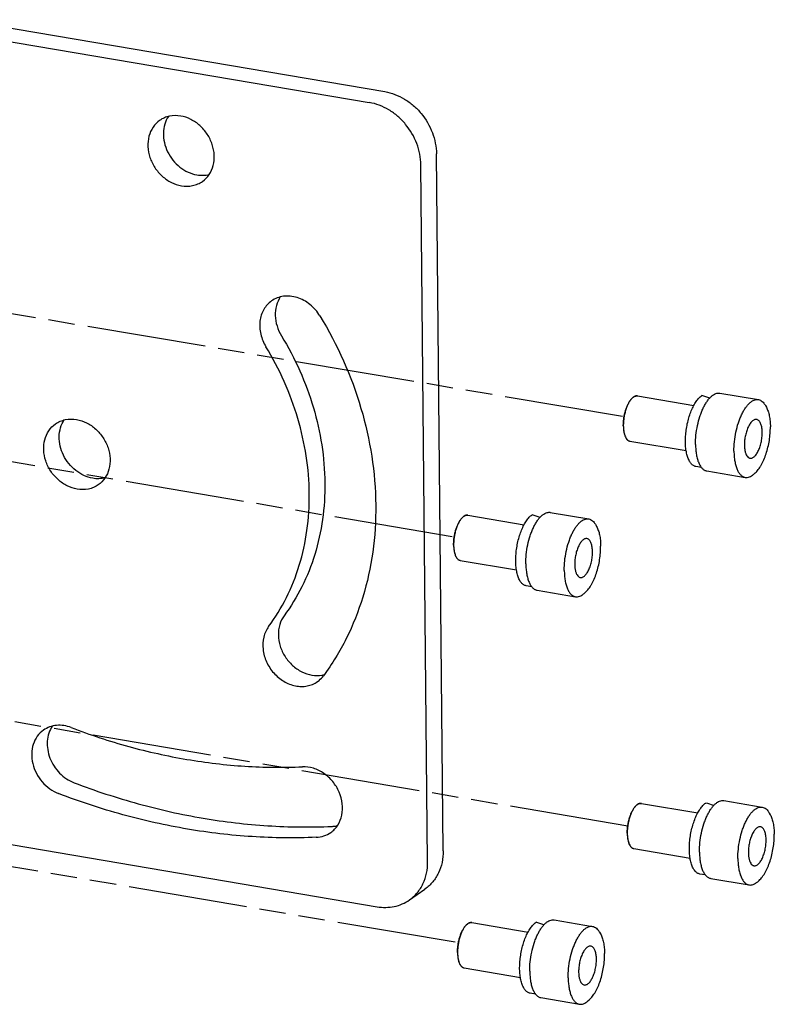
# Model space of a CAD drawing. Header units: millimetres. Extents: x 96 to 322, y 102 to 230.
# Tile 14 of 14: x 257 to 322, y 126 to 212. Entities that reach past the tile are written whole.
import ezdxf

# ---------------------------------------------------------------- set-up
doc = ezdxf.new("R2010")
doc.units = ezdxf.units.MM
doc.header["$LTSCALE"] = 23.1
doc.linetypes.add('PHANTOM', pattern=[0.8, 0.45, -0.05, 0.1, -0.05, 0.1, -0.05])
doc.layers.add('00_COMPONENTS', color=7, linetype='CONTINUOUS')
doc.layers.add('50_ALL_DETAILS', color=7, linetype='CONTINUOUS')

msp = doc.modelspace()

# ---------------------------------------------------------------- linework, layer by layer
at = {"layer": '00_COMPONENTS', "color": 7}
for p, q in [((251.376, 211.939), (288.398, 205.66)), ((250.021, 210.986), (287.043, 204.707)), ((293.489, 139.374), (292.904, 200.222)), ((292.133, 138.421), (291.549, 199.27)), ((310.46, 179.091), (315.376, 178.257)), ((317.66, 179.335), (321.014, 178.766)), ((321.627, 178.251), (321.709, 178.103)), ((320.15, 176.429), (320.149, 176.427)), ((320.15, 176.429), (320.149, 176.427)), ((320.17, 176.468), (320.15, 176.429)), ((309.518, 175.322), (309.52, 175.319)), ((309.791, 175.147), (314.707, 174.313)), ((316.038, 172.845), (315.563, 172.925)), ((316.508, 172.542), (319.862, 171.973)), ((320.61, 172.257), (320.737, 172.37)), ((295.643, 168.679), (300.558, 167.845)), ((302.843, 168.923), (306.197, 168.355)), ((306.801, 167.836), (306.802, 167.835)), ((306.801, 167.836), (306.802, 167.835)), ((306.81, 167.84), (306.892, 167.691)), ((305.333, 166.018), (305.331, 166.015)), ((305.333, 166.018), (305.331, 166.015)), ((305.353, 166.057), (305.333, 166.018)), ((294.701, 164.91), (294.703, 164.908)), ((294.974, 164.735), (299.889, 163.902)), ((301.22, 162.433), (300.746, 162.514)), ((301.69, 162.13), (305.045, 161.562)), ((305.793, 161.846), (305.919, 161.958)), ((318.002, 143.762), (321.356, 143.193)), ((310.802, 143.517), (315.717, 142.684)), ((321.96, 142.674), (321.961, 142.673)), ((321.96, 142.674), (321.961, 142.673)), ((321.969, 142.678), (322.051, 142.53)), ((250.696, 140.776), (287.718, 134.497)), ((320.492, 140.856), (320.491, 140.853)), ((320.492, 140.856), (320.491, 140.853)), ((320.512, 140.895), (320.492, 140.856)), ((309.86, 139.749), (309.862, 139.746)), ((310.133, 139.574), (315.048, 138.74)), ((316.379, 137.272), (315.905, 137.352)), ((316.85, 136.969), (320.204, 136.4)), ((320.952, 136.684), (321.078, 136.797)), ((290.548, 135.087), (291.903, 136.039)), ((303.184, 133.35), (306.539, 132.781)), ((295.984, 133.106), (300.9, 132.272)), ((307.151, 132.267), (307.233, 132.118)), ((305.675, 130.445), (305.673, 130.442)), ((305.675, 130.445), (305.673, 130.442)), ((305.695, 130.484), (305.675, 130.445)), ((295.043, 129.337), (295.045, 129.335)), ((295.316, 129.162), (300.231, 128.328)), ((301.562, 126.86), (301.088, 126.941)), ((302.032, 126.557), (305.387, 125.988)), ((306.135, 126.273), (306.261, 126.385))]:
    msp.add_line(p, q, dxfattribs=at)
for centre, radius, start, end in [((310.676, 178.198), 0.976, 129.43748, 131.78756), ((310.607, 178.283), 0.866, 125.61568, 129.46488), ((310.563, 178.343), 0.792, 124.61774, 125.57107), ((310.524, 178.4), 0.723, 120.32384, 124.66797), ((310.495, 178.448), 0.667, 119.85231, 120.26996), ((310.47, 178.494), 0.614, 115.36157, 119.91721), ((310.451, 178.534), 0.57, 114.21794, 115.32782), ((310.433, 178.573), 0.527, 108.96815, 114.27141), ((310.421, 178.609), 0.49, 107.86854, 108.91388), ((310.412, 178.637), 0.46, 102.67948, 107.91096), ((310.406, 178.663), 0.434, 101.56092, 102.63744), ((310.401, 178.69), 0.406, 95.28916, 101.63739), ((310.399, 178.705), 0.39, 93.82851, 95.27548), ((310.398, 178.718), 0.378, 87.49091, 93.85329), ((310.399, 178.726), 0.369, 86.94188, 87.46787), ((310.399, 178.731), 0.365, 80.98335, 86.95132), ((310.399, 178.733), 0.363, 80.37924, 80.97684), ((322.408, 175.306), 2.522, 153.60861, 153.92702), ((310.311, 175.931), 1.001, 208.96816, 210.18792), ((310.218, 175.875), 0.893, 210.12126, 213.90395), ((310.163, 175.839), 0.827, 213.92269, 214.83288), ((310.106, 175.798), 0.756, 214.78447, 219.0284), ((310.024, 175.731), 0.65, 219.26611, 223.77203), ((309.985, 175.695), 0.597, 223.82196, 224.92852), ((309.924, 175.629), 0.508, 230.11235, 231.02323), ((309.905, 175.605), 0.477, 230.98028, 236.10651), ((309.889, 175.581), 0.449, 236.1485, 237.29584), ((309.875, 175.56), 0.423, 237.24897, 243.37958), ((309.865, 175.54), 0.401, 243.42439, 244.82094), ((309.858, 175.525), 0.385, 244.79059, 250.91988), ((309.854, 175.514), 0.373, 250.94919, 251.66435), ((309.853, 175.509), 0.368, 251.66316, 258.46831), ((309.852, 175.505), 0.363, 258.49351, 260.37916), ((322.377, 174.788), 2.581, 185.92242, 187.2079), ((321.146, 174.729), 1.352, 188.81404, 190.07295), ((295.859, 167.786), 0.976, 129.43748, 131.78756), ((295.789, 167.871), 0.866, 125.61568, 129.46488), ((295.745, 167.931), 0.792, 124.61774, 125.57107), ((295.707, 167.989), 0.723, 120.32384, 124.66797), ((295.678, 168.037), 0.667, 119.85231, 120.26996), ((295.652, 168.083), 0.614, 115.36157, 119.91721), ((295.633, 168.122), 0.57, 114.21794, 115.32782), ((295.616, 168.162), 0.527, 108.96815, 114.27141), ((295.603, 168.197), 0.49, 107.86854, 108.91388), ((295.594, 168.226), 0.46, 102.67948, 107.91096), ((295.588, 168.251), 0.434, 101.56092, 102.63744), ((295.583, 168.278), 0.406, 95.28916, 101.63739), ((295.582, 168.294), 0.39, 93.82851, 95.27548), ((295.581, 168.306), 0.378, 87.49091, 93.85329), ((295.581, 168.315), 0.369, 86.94188, 87.46787), ((295.582, 168.319), 0.365, 80.98335, 86.95132), ((295.582, 168.321), 0.363, 80.37924, 80.97684), ((307.59, 164.894), 2.522, 153.60861, 153.92702), ((295.494, 165.519), 1.001, 208.96816, 210.18792), ((295.401, 165.464), 0.893, 210.12126, 213.90395), ((295.346, 165.427), 0.827, 213.92269, 214.83288), ((295.288, 165.386), 0.756, 214.78447, 219.0284), ((295.206, 165.319), 0.65, 219.26611, 223.77203), ((295.167, 165.283), 0.597, 223.82196, 224.92852), ((295.107, 165.217), 0.508, 230.11235, 231.02323), ((295.088, 165.193), 0.477, 230.98028, 236.10651), ((295.072, 165.17), 0.449, 236.1485, 237.29584), ((295.058, 165.148), 0.423, 237.24897, 243.37958), ((295.048, 165.128), 0.401, 243.42439, 244.82094), ((295.041, 165.114), 0.385, 244.79059, 250.91988), ((295.037, 165.103), 0.373, 250.94919, 251.66435), ((295.035, 165.098), 0.368, 251.66316, 258.46831), ((295.034, 165.093), 0.363, 258.49351, 260.37916), ((307.56, 164.376), 2.581, 185.92242, 187.2079), ((306.329, 164.317), 1.352, 188.81404, 190.07295), ((282.51, 157.115), 2.437, 279.83044, 284.06859), ((311.018, 142.625), 0.976, 129.43748, 131.78756), ((310.949, 142.71), 0.866, 125.61568, 129.46488), ((310.905, 142.77), 0.792, 124.61774, 125.57107), ((310.866, 142.827), 0.723, 120.32384, 124.66797), ((310.837, 142.875), 0.667, 119.85231, 120.26996), ((310.811, 142.921), 0.614, 115.36157, 119.91721), ((310.792, 142.961), 0.57, 114.21794, 115.32782), ((310.775, 143), 0.527, 108.96815, 114.27141), ((310.762, 143.036), 0.49, 107.86854, 108.91388), ((310.754, 143.064), 0.46, 102.67948, 107.91096), ((310.748, 143.09), 0.434, 101.56092, 102.63744), ((310.743, 143.117), 0.406, 95.28916, 101.63739), ((310.741, 143.132), 0.39, 93.82851, 95.27548), ((310.74, 143.145), 0.378, 87.49091, 93.85329), ((310.741, 143.153), 0.369, 86.94188, 87.46787), ((310.741, 143.158), 0.365, 80.98335, 86.95132), ((310.741, 143.16), 0.363, 80.37924, 80.97684), ((322.75, 139.733), 2.522, 153.60861, 153.92702), ((310.653, 140.357), 1.001, 208.96816, 210.18792), ((310.56, 140.302), 0.893, 210.12126, 213.90395), ((310.505, 140.266), 0.827, 213.92269, 214.83288), ((310.448, 140.225), 0.756, 214.78447, 219.0284), ((310.365, 140.158), 0.65, 219.26611, 223.77203), ((310.327, 140.122), 0.597, 223.82196, 224.92852), ((310.266, 140.056), 0.508, 230.11235, 231.02323), ((310.247, 140.032), 0.477, 230.98028, 236.10651), ((310.231, 140.008), 0.449, 236.1485, 237.29584), ((310.217, 139.986), 0.423, 237.24897, 243.37958), ((310.207, 139.967), 0.401, 243.42439, 244.82094), ((310.2, 139.952), 0.385, 244.79059, 250.91988), ((310.196, 139.941), 0.373, 250.94919, 251.66435), ((310.195, 139.936), 0.368, 251.66316, 258.46831), ((310.194, 139.932), 0.363, 258.49351, 260.37916), ((321.488, 139.156), 1.352, 188.81404, 190.07295), ((322.719, 139.215), 2.581, 185.92242, 187.2079), ((296.201, 132.213), 0.976, 129.43748, 131.78756), ((296.131, 132.298), 0.866, 125.61568, 129.46488), ((296.087, 132.358), 0.792, 124.61774, 125.57107), ((296.049, 132.416), 0.723, 120.32384, 124.66797), ((296.02, 132.464), 0.667, 119.85231, 120.26996), ((295.994, 132.509), 0.614, 115.36157, 119.91721), ((295.975, 132.549), 0.57, 114.21794, 115.32782), ((295.958, 132.589), 0.527, 108.96815, 114.27141), ((295.945, 132.624), 0.49, 107.86854, 108.91388), ((295.936, 132.653), 0.46, 102.67948, 107.91096), ((295.93, 132.678), 0.434, 101.56092, 102.63744), ((295.925, 132.705), 0.406, 95.28916, 101.63739), ((295.924, 132.721), 0.39, 93.82851, 95.27548), ((295.923, 132.733), 0.378, 87.49091, 93.85329), ((295.923, 132.742), 0.369, 86.94188, 87.46787), ((295.923, 132.746), 0.365, 80.98335, 86.95132), ((295.924, 132.748), 0.363, 80.37924, 80.97684), ((307.932, 129.321), 2.522, 153.60861, 153.92702), ((295.836, 129.946), 1.001, 208.96816, 210.18792), ((295.743, 129.89), 0.893, 210.12126, 213.90395), ((295.688, 129.854), 0.827, 213.92269, 214.83288), ((295.63, 129.813), 0.756, 214.78447, 219.0284), ((295.548, 129.746), 0.65, 219.26611, 223.77203), ((295.509, 129.71), 0.597, 223.82196, 224.92852), ((295.449, 129.644), 0.508, 230.11235, 231.02323), ((295.429, 129.62), 0.477, 230.98028, 236.10651), ((295.413, 129.597), 0.449, 236.1485, 237.29584), ((295.4, 129.575), 0.423, 237.24897, 243.37958), ((295.39, 129.555), 0.401, 243.42439, 244.82094), ((295.383, 129.54), 0.385, 244.79059, 250.91988), ((295.379, 129.53), 0.373, 250.94919, 251.66435), ((295.377, 129.525), 0.368, 251.66316, 258.46831), ((295.376, 129.52), 0.363, 258.49351, 260.37916), ((307.902, 128.803), 2.581, 185.92242, 187.2079), ((306.671, 128.744), 1.352, 188.81404, 190.07295)]:
    msp.add_arc(centre, radius, start, end, dxfattribs=at)
for centre in [(316.103, 176.105), (301.285, 165.693), (316.444, 140.532), (301.627, 130.12)]:
    msp.add_ellipse(centre, major_axis=(9.234, -3.139), ratio=0.293655, start_param=1.598862, end_param=1.673414, dxfattribs=at)
for points, knots in [([(288.398, 205.66), (288.695, 205.609), (289.29, 205.445), (290.13, 205.033), (290.906, 204.467), (291.813, 203.538), (292.64, 202.132), (292.898, 200.85), (292.904, 200.222)], [0, 0, 0, 0, 0.118788, 0.241614, 0.367707, 0.49595, 0.752242, 1, 1, 1, 1]), ([(291.549, 199.27), (291.543, 199.898), (291.284, 201.179), (290.458, 202.586), (289.551, 203.515), (288.775, 204.081), (287.934, 204.493), (287.34, 204.657), (287.043, 204.707)], [0, 0, 0, 0, 0.247758, 0.50405, 0.632293, 0.758386, 0.881212, 1, 1, 1, 1]), ([(268.738, 203.144), (268.512, 202.985), (268.108, 202.57), (267.753, 201.76), (267.667, 200.841), (267.851, 199.896), (268.285, 199.007), (268.929, 198.253), (269.726, 197.7), (270.333, 197.494), (270.636, 197.443)], [0, 0, 0, 0, 0.111946, 0.228032, 0.350588, 0.479438, 0.612281, 0.745602, 0.875732, 1, 1, 1, 1]), ([(270.578, 203.528), (270.256, 203.582), (269.756, 203.581), (269.142, 203.388), (268.866, 203.234), (268.738, 203.144)], [0, 0, 0, 0, 0.509875, 0.75645, 1, 1, 1, 1]), ([(269.505, 203.493), (269.366, 203.285), (269.146, 202.811), (269.029, 202.023), (269.118, 201.197), (269.405, 200.391), (269.871, 199.659), (270.482, 199.05), (271.198, 198.608), (271.727, 198.44), (271.991, 198.395)], [0, 0, 0, 0, 0.114095, 0.233659, 0.358885, 0.488452, 0.619999, 0.750724, 0.87799, 1, 1, 1, 1]), ([(272.475, 197.826), (272.702, 197.985), (273.106, 198.401), (273.461, 199.21), (273.547, 200.13), (273.363, 201.075), (272.929, 201.963), (272.285, 202.717), (271.488, 203.27), (270.881, 203.476), (270.578, 203.528)], [0, 0, 0, 0, 0.111946, 0.228032, 0.350588, 0.479438, 0.612281, 0.745602, 0.875732, 1, 1, 1, 1]), ([(270.636, 197.443), (270.958, 197.388), (271.457, 197.39), (272.071, 197.582), (272.348, 197.737), (272.475, 197.826)], [0, 0, 0, 0, 0.509875, 0.75645, 1, 1, 1, 1]), ([(271.991, 198.395), (272.171, 198.365), (272.532, 198.338), (272.891, 198.386), (273.063, 198.429)], [0, 0, 0, 0, 0.50775, 1, 1, 1, 1]), ([(282.734, 186.07), (282.504, 186.449), (282.059, 186.96), (281.333, 187.445), (280.75, 187.694), (280.149, 187.819), (279.556, 187.812), (278.996, 187.673), (278.659, 187.494), (278.507, 187.387)], [0, 0, 0, 0, 0.269132, 0.400986, 0.528962, 0.652381, 0.771325, 0.886669, 1, 1, 1, 1]), ([(279.273, 187.735), (279.119, 187.505), (278.885, 186.975), (278.792, 186.093), (278.948, 185.182), (279.208, 184.608), (279.372, 184.338)], [0, 0, 0, 0, 0.232445, 0.477346, 0.734517, 1, 1, 1, 1]), ([(278.507, 187.387), (278.369, 187.29), (278.113, 187.063), (277.809, 186.642), (277.596, 186.155), (277.44, 185.432), (277.506, 184.456), (277.811, 183.725), (278.017, 183.386)], [0, 0, 0, 0, 0.114398, 0.23047, 0.349598, 0.472664, 0.730162, 1, 1, 1, 1]), ([(282.734, 186.07), (284.262, 183.556), (286.659, 178.208), (287.794, 171.038), (287.448, 165.474), (286.588, 161.538), (285.142, 157.888), (283.793, 155.68), (283.036, 154.659)], [0, 0, 0, 0, 0.265783, 0.522809, 0.646932, 0.767659, 0.885175, 1, 1, 1, 1]), ([(279.372, 184.338), (280.561, 182.383), (282.426, 178.223), (283.308, 172.646), (283.039, 168.319), (282.37, 165.257), (281.245, 162.419), (280.196, 160.701), (279.607, 159.907)], [0, 0, 0, 0, 0.265784, 0.522809, 0.646932, 0.767659, 0.885177, 1, 1, 1, 1]), ([(278.252, 158.955), (278.841, 159.749), (279.89, 161.467), (281.015, 164.305), (281.684, 167.366), (281.953, 171.694), (281.07, 177.271), (279.206, 181.43), (278.017, 183.386)], [0, 0, 0, 0, 0.114823, 0.232341, 0.353068, 0.477191, 0.734216, 1, 1, 1, 1]), ([(310.026, 178.926), (309.97, 178.876), (309.86, 178.756), (309.704, 178.52), (309.563, 178.237), (309.442, 177.915), (309.343, 177.567), (309.272, 177.204), (309.229, 176.836), (309.221, 176.601), (309.222, 176.484)], [0, 0, 0, 0, 0.125893, 0.250766, 0.375638, 0.50051, 0.625383, 0.750255, 0.875128, 1, 1, 1, 1]), ([(309.874, 178.762), (309.886, 178.778), (309.933, 178.835), (309.985, 178.889), (310.026, 178.926)], [0, 0, 0, 0, 0.264261, 1, 1, 1, 1]), ([(310.026, 178.926), (310.06, 178.956), (310.13, 179.011), (310.241, 179.069), (310.352, 179.098), (310.425, 179.096), (310.46, 179.091)], [0, 0, 0, 0, 0.289875, 0.547878, 0.780922, 1, 1, 1, 1]), ([(315.563, 172.925), (315.524, 172.932), (315.447, 172.953), (315.336, 173.009), (315.232, 173.088), (315.097, 173.228), (314.949, 173.461), (314.814, 173.803), (314.715, 174.211), (314.656, 174.673), (314.638, 175.176), (314.663, 175.706), (314.728, 176.247), (314.832, 176.784), (314.973, 177.302), (315.146, 177.785), (315.347, 178.22), (315.568, 178.595), (315.805, 178.899), (315.983, 179.061), (316.074, 179.124)], [0, 0, 0, 0, 0.0171, 0.034751, 0.053438, 0.073548, 0.118946, 0.172097, 0.23292, 0.300614, 0.373902, 0.451193, 0.530695, 0.610511, 0.688731, 0.763518, 0.833204, 0.896395, 0.95211, 1, 1, 1, 1]), ([(315.528, 174.845), (315.525, 175.118), (315.553, 175.674), (315.683, 176.497), (315.86, 177.167), (316.041, 177.67), (316.19, 178.016), (316.353, 178.331), (316.527, 178.61), (316.709, 178.849), (316.896, 179.045), (317.088, 179.195), (317.281, 179.297), (317.444, 179.34), (317.569, 179.346), (317.63, 179.34), (317.66, 179.335)], [0, 0, 0, 0, 0.153056, 0.310919, 0.465829, 0.539836, 0.610365, 0.676657, 0.738078, 0.794167, 0.844692, 0.88973, 0.92979, 0.965946, 0.983115, 1, 1, 1, 1]), ([(309.222, 176.484), (309.221, 176.588), (309.228, 176.801), (309.261, 177.121), (309.316, 177.441), (309.393, 177.752), (309.489, 178.047), (309.601, 178.317), (309.727, 178.556), (309.824, 178.699), (309.874, 178.762)], [0, 0, 0, 0, 0.130204, 0.264627, 0.400344, 0.534404, 0.663907, 0.786159, 0.898805, 1, 1, 1, 1]), ([(318.882, 174.276), (318.879, 174.549), (318.908, 175.105), (319.037, 175.929), (319.214, 176.598), (319.395, 177.101), (319.545, 177.447), (319.707, 177.762), (319.881, 178.041), (320.063, 178.28), (320.251, 178.476), (320.442, 178.627), (320.635, 178.728), (320.827, 178.779), (320.954, 178.776), (321.014, 178.766)], [0, 0, 0, 0, 0.15307, 0.310946, 0.465869, 0.539883, 0.610418, 0.676714, 0.738141, 0.794235, 0.844765, 0.889806, 0.929869, 0.966028, 1, 1, 1, 1]), ([(321.014, 178.766), (321.074, 178.756), (321.194, 178.717), (321.358, 178.607), (321.506, 178.449), (321.588, 178.321), (321.627, 178.251)], [0, 0, 0, 0, 0.21908, 0.452127, 0.710127, 1, 1, 1, 1]), ([(321.709, 178.103), (321.768, 177.997), (321.87, 177.754), (321.976, 177.35), (322.043, 176.888), (322.059, 176.562), (322.06, 176.393)], [0, 0, 0, 0, 0.207299, 0.445269, 0.711094, 1, 1, 1, 1]), ([(259.641, 176.649), (259.769, 176.739), (260.045, 176.893), (260.659, 177.085), (261.159, 177.087), (261.48, 177.032)], [0, 0, 0, 0, 0.24355, 0.490125, 1, 1, 1, 1]), ([(261.539, 170.948), (261.236, 170.999), (260.629, 171.205), (259.832, 171.758), (259.188, 172.512), (258.754, 173.4), (258.57, 174.345), (258.655, 175.265), (259.01, 176.075), (259.414, 176.49), (259.641, 176.649)], [0, 0, 0, 0, 0.124268, 0.254398, 0.387719, 0.520562, 0.649412, 0.771968, 0.888054, 1, 1, 1, 1]), ([(262.894, 171.9), (262.63, 171.945), (262.101, 172.112), (261.385, 172.555), (260.774, 173.164), (260.308, 173.896), (260.02, 174.702), (259.931, 175.527), (260.049, 176.316), (260.269, 176.79), (260.408, 176.998)], [0, 0, 0, 0, 0.12201, 0.249276, 0.380001, 0.511548, 0.641115, 0.766341, 0.885905, 1, 1, 1, 1]), ([(261.48, 177.032), (261.784, 176.981), (262.39, 176.775), (263.188, 176.222), (263.832, 175.468), (264.266, 174.58), (264.45, 173.635), (264.364, 172.715), (264.009, 171.905), (263.605, 171.49), (263.378, 171.331)], [0, 0, 0, 0, 0.124268, 0.254398, 0.387719, 0.520562, 0.649412, 0.771968, 0.888054, 1, 1, 1, 1]), ([(309.222, 176.484), (309.223, 176.367), (309.236, 176.146), (309.285, 175.843), (309.354, 175.611), (309.411, 175.491), (309.435, 175.446)], [0, 0, 0, 0, 0.271003, 0.542005, 0.813008, 1, 1, 1, 1]), ([(309.222, 176.484), (309.223, 176.333), (309.238, 176.113), (309.29, 175.835), (309.326, 175.709), (309.346, 175.65)], [0, 0, 0, 0, 0.535965, 0.77818, 1, 1, 1, 1]), ([(320.143, 176.414), (320.085, 176.297), (319.984, 176.044), (319.876, 175.643), (319.808, 175.224), (319.794, 174.94), (319.795, 174.801)], [0, 0, 0, 0, 0.235551, 0.489302, 0.748542, 1, 1, 1, 1]), ([(320.947, 177.014), (320.918, 177.029), (320.856, 177.049), (320.755, 177.048), (320.652, 177.017), (320.55, 176.957), (320.449, 176.87), (320.35, 176.758), (320.255, 176.623), (320.198, 176.522), (320.17, 176.468)], [0, 0, 0, 0, 0.092588, 0.185545, 0.285469, 0.397402, 0.524261, 0.667191, 0.826151, 1, 1, 1, 1]), ([(320.737, 172.37), (320.784, 172.413), (320.878, 172.507), (321.011, 172.666), (321.141, 172.849), (321.311, 173.128), (321.506, 173.524), (321.702, 174.047), (321.862, 174.613), (321.978, 175.205), (322.048, 175.801), (322.062, 176.198), (322.06, 176.393)], [0, 0, 0, 0, 0.044175, 0.092077, 0.143644, 0.198714, 0.318277, 0.448179, 0.585097, 0.725306, 0.864893, 1, 1, 1, 1]), ([(321.349, 175.893), (321.348, 176.026), (321.335, 176.22), (321.288, 176.463), (321.242, 176.621), (321.185, 176.757), (321.117, 176.87), (321.039, 176.957), (320.978, 176.999), (320.947, 177.014)], [0, 0, 0, 0, 0.322058, 0.467091, 0.599459, 0.718343, 0.82373, 0.91676, 1, 1, 1, 1]), ([(309.346, 175.65), (309.352, 175.631), (309.378, 175.561), (309.409, 175.494), (309.435, 175.446)], [0, 0, 0, 0, 0.264249, 1, 1, 1, 1]), ([(309.435, 175.446), (309.458, 175.405), (309.506, 175.331), (309.591, 175.239), (309.687, 175.176), (309.757, 175.153), (309.791, 175.147)], [0, 0, 0, 0, 0.289868, 0.547871, 0.780921, 1, 1, 1, 1]), ([(320.974, 174.226), (321.036, 174.344), (321.144, 174.603), (321.261, 175.017), (321.334, 175.452), (321.35, 175.748), (321.349, 175.893)], [0, 0, 0, 0, 0.232982, 0.486579, 0.747076, 1, 1, 1, 1]), ([(309.562, 175.273), (309.573, 175.262), (309.585, 175.251), (309.597, 175.24), (309.599, 175.239)], [0, 0, 0, 0, 0.915024, 1, 1, 1, 1]), ([(315.528, 174.845), (315.529, 174.692), (315.542, 174.396), (315.595, 173.971), (315.678, 173.588), (315.792, 173.254), (315.913, 173.014), (316.024, 172.856), (316.136, 172.729), (316.263, 172.629), (316.402, 172.566), (316.472, 172.548), (316.508, 172.542)], [0, 0, 0, 0, 0.172178, 0.333005, 0.480217, 0.612244, 0.728436, 0.780819, 0.829664, 0.91831, 0.959633, 1, 1, 1, 1]), ([(319.795, 174.801), (319.795, 174.777), (319.797, 174.684), (319.803, 174.591), (319.81, 174.522)], [0, 0, 0, 0, 0.256637, 1, 1, 1, 1]), ([(318.882, 174.276), (318.883, 174.123), (318.896, 173.827), (318.949, 173.402), (319.033, 173.019), (319.146, 172.685), (319.267, 172.446), (319.379, 172.287), (319.49, 172.16), (319.617, 172.06), (319.756, 171.998), (319.827, 171.979), (319.862, 171.973)], [0, 0, 0, 0, 0.172174, 0.333007, 0.480215, 0.612244, 0.728436, 0.780819, 0.829664, 0.91831, 0.959633, 1, 1, 1, 1]), ([(319.817, 174.464), (319.829, 174.37), (319.854, 174.234), (319.906, 174.065), (319.984, 173.878), (320.087, 173.733), (320.197, 173.68)], [0, 0, 0, 0, 0.317921, 0.460582, 0.591542, 1, 1, 1, 1]), ([(320.197, 173.68), (320.226, 173.665), (320.288, 173.645), (320.389, 173.646), (320.492, 173.677), (320.594, 173.737), (320.695, 173.823), (320.794, 173.936), (320.889, 174.071), (320.946, 174.172), (320.974, 174.226)], [0, 0, 0, 0, 0.092588, 0.185545, 0.285469, 0.397402, 0.524261, 0.667191, 0.826151, 1, 1, 1, 1]), ([(263.965, 171.934), (263.794, 171.891), (263.435, 171.843), (263.074, 171.869), (262.894, 171.9)], [0, 0, 0, 0, 0.49225, 1, 1, 1, 1]), ([(319.862, 171.973), (319.922, 171.963), (320.048, 171.961), (320.239, 172.01), (320.431, 172.111), (320.551, 172.204), (320.61, 172.257)], [0, 0, 0, 0, 0.21908, 0.452129, 0.71013, 1, 1, 1, 1]), ([(263.378, 171.331), (263.251, 171.241), (262.974, 171.087), (262.36, 170.895), (261.861, 170.893), (261.539, 170.948)], [0, 0, 0, 0, 0.24355, 0.490125, 1, 1, 1, 1]), ([(295.208, 168.514), (295.152, 168.464), (295.042, 168.344), (294.887, 168.108), (294.746, 167.825), (294.624, 167.504), (294.526, 167.155), (294.454, 166.792), (294.412, 166.425), (294.404, 166.189), (294.405, 166.072)], [0, 0, 0, 0, 0.125893, 0.250766, 0.375638, 0.50051, 0.625383, 0.750255, 0.875128, 1, 1, 1, 1]), ([(295.057, 168.351), (295.069, 168.366), (295.116, 168.424), (295.167, 168.478), (295.208, 168.514)], [0, 0, 0, 0, 0.264261, 1, 1, 1, 1]), ([(295.208, 168.514), (295.243, 168.545), (295.312, 168.599), (295.424, 168.657), (295.535, 168.686), (295.608, 168.685), (295.643, 168.679)], [0, 0, 0, 0, 0.289875, 0.547878, 0.780922, 1, 1, 1, 1]), ([(300.746, 162.514), (300.707, 162.52), (300.629, 162.542), (300.519, 162.598), (300.415, 162.676), (300.279, 162.816), (300.132, 163.049), (299.997, 163.392), (299.898, 163.799), (299.839, 164.261), (299.821, 164.764), (299.845, 165.294), (299.91, 165.835), (300.015, 166.373), (300.156, 166.89), (300.329, 167.374), (300.529, 167.809), (300.751, 168.183), (300.988, 168.487), (301.166, 168.649), (301.256, 168.712)], [0, 0, 0, 0, 0.0171, 0.034751, 0.053438, 0.073548, 0.118946, 0.172097, 0.23292, 0.300614, 0.373902, 0.451193, 0.530695, 0.610511, 0.688731, 0.763518, 0.833204, 0.896395, 0.95211, 1, 1, 1, 1]), ([(300.71, 164.433), (300.708, 164.707), (300.736, 165.263), (300.865, 166.086), (301.043, 166.755), (301.224, 167.258), (301.373, 167.604), (301.536, 167.919), (301.709, 168.198), (301.891, 168.438), (302.079, 168.634), (302.27, 168.784), (302.463, 168.885), (302.626, 168.928), (302.752, 168.934), (302.813, 168.928), (302.843, 168.923)], [0, 0, 0, 0, 0.153056, 0.310919, 0.465829, 0.539836, 0.610365, 0.676657, 0.738078, 0.794167, 0.844692, 0.88973, 0.92979, 0.965946, 0.983115, 1, 1, 1, 1]), ([(294.405, 166.072), (294.404, 166.177), (294.41, 166.389), (294.443, 166.709), (294.499, 167.029), (294.576, 167.34), (294.671, 167.635), (294.784, 167.906), (294.91, 168.145), (295.006, 168.287), (295.057, 168.351)], [0, 0, 0, 0, 0.130204, 0.264627, 0.400344, 0.534404, 0.663907, 0.786159, 0.898805, 1, 1, 1, 1]), ([(304.065, 163.864), (304.062, 164.138), (304.09, 164.694), (304.22, 165.517), (304.397, 166.186), (304.578, 166.69), (304.727, 167.035), (304.89, 167.35), (305.064, 167.629), (305.246, 167.869), (305.433, 168.065), (305.625, 168.215), (305.818, 168.317), (306.01, 168.367), (306.137, 168.365), (306.197, 168.355)], [0, 0, 0, 0, 0.15307, 0.310946, 0.465869, 0.539883, 0.610418, 0.676714, 0.738141, 0.794235, 0.844765, 0.889806, 0.929869, 0.966028, 1, 1, 1, 1]), ([(306.197, 168.355), (306.256, 168.344), (306.377, 168.305), (306.541, 168.195), (306.689, 168.037), (306.771, 167.909), (306.81, 167.84)], [0, 0, 0, 0, 0.21908, 0.452127, 0.710127, 1, 1, 1, 1]), ([(306.892, 167.691), (306.951, 167.585), (307.053, 167.343), (307.159, 166.938), (307.225, 166.477), (307.242, 166.151), (307.243, 165.981)], [0, 0, 0, 0, 0.207299, 0.445269, 0.711094, 1, 1, 1, 1]), ([(294.405, 166.072), (294.406, 165.956), (294.418, 165.734), (294.467, 165.431), (294.537, 165.2), (294.593, 165.079), (294.618, 165.034)], [0, 0, 0, 0, 0.271003, 0.542005, 0.813008, 1, 1, 1, 1]), ([(294.405, 166.072), (294.406, 165.921), (294.421, 165.701), (294.473, 165.423), (294.508, 165.297), (294.529, 165.238)], [0, 0, 0, 0, 0.535965, 0.77818, 1, 1, 1, 1]), ([(305.325, 166.002), (305.268, 165.885), (305.167, 165.632), (305.058, 165.231), (304.991, 164.812), (304.976, 164.529), (304.978, 164.389)], [0, 0, 0, 0, 0.235551, 0.489302, 0.748542, 1, 1, 1, 1]), ([(306.13, 166.603), (306.101, 166.617), (306.038, 166.637), (305.938, 166.636), (305.835, 166.605), (305.733, 166.546), (305.632, 166.459), (305.533, 166.347), (305.438, 166.211), (305.381, 166.11), (305.353, 166.057)], [0, 0, 0, 0, 0.092588, 0.185545, 0.285469, 0.397402, 0.524261, 0.667191, 0.826151, 1, 1, 1, 1]), ([(305.919, 161.958), (305.967, 162.001), (306.061, 162.095), (306.194, 162.255), (306.323, 162.437), (306.494, 162.716), (306.688, 163.112), (306.885, 163.635), (307.044, 164.202), (307.161, 164.793), (307.231, 165.389), (307.245, 165.786), (307.243, 165.981)], [0, 0, 0, 0, 0.044175, 0.092077, 0.143644, 0.198714, 0.318277, 0.448179, 0.585097, 0.725306, 0.864893, 1, 1, 1, 1]), ([(306.532, 165.481), (306.53, 165.614), (306.517, 165.808), (306.47, 166.051), (306.424, 166.209), (306.367, 166.345), (306.299, 166.458), (306.221, 166.546), (306.161, 166.588), (306.13, 166.603)], [0, 0, 0, 0, 0.322058, 0.467091, 0.599459, 0.718343, 0.82373, 0.91676, 1, 1, 1, 1]), ([(294.529, 165.238), (294.535, 165.219), (294.561, 165.15), (294.592, 165.082), (294.618, 165.034)], [0, 0, 0, 0, 0.264249, 1, 1, 1, 1]), ([(306.157, 163.814), (306.218, 163.933), (306.327, 164.191), (306.444, 164.605), (306.517, 165.041), (306.533, 165.336), (306.532, 165.481)], [0, 0, 0, 0, 0.232982, 0.486579, 0.747076, 1, 1, 1, 1]), ([(294.618, 165.034), (294.64, 164.994), (294.688, 164.92), (294.774, 164.828), (294.869, 164.764), (294.939, 164.741), (294.974, 164.735)], [0, 0, 0, 0, 0.289868, 0.547871, 0.780921, 1, 1, 1, 1]), ([(294.745, 164.861), (294.756, 164.85), (294.768, 164.839), (294.78, 164.829), (294.781, 164.828)], [0, 0, 0, 0, 0.915024, 1, 1, 1, 1]), ([(300.71, 164.433), (300.712, 164.28), (300.725, 163.984), (300.777, 163.56), (300.861, 163.176), (300.974, 162.843), (301.095, 162.603), (301.207, 162.444), (301.319, 162.317), (301.446, 162.217), (301.584, 162.155), (301.655, 162.136), (301.69, 162.13)], [0, 0, 0, 0, 0.172178, 0.333005, 0.480217, 0.612244, 0.728436, 0.780819, 0.829664, 0.91831, 0.959633, 1, 1, 1, 1]), ([(304.978, 164.389), (304.978, 164.365), (304.98, 164.272), (304.986, 164.179), (304.993, 164.11)], [0, 0, 0, 0, 0.256637, 1, 1, 1, 1]), ([(304.065, 163.864), (304.066, 163.711), (304.079, 163.415), (304.132, 162.991), (304.215, 162.608), (304.328, 162.274), (304.45, 162.034), (304.561, 161.875), (304.673, 161.749), (304.8, 161.649), (304.939, 161.586), (305.009, 161.568), (305.045, 161.562)], [0, 0, 0, 0, 0.172174, 0.333007, 0.480215, 0.612244, 0.728436, 0.780819, 0.829664, 0.91831, 0.959633, 1, 1, 1, 1]), ([(305, 164.052), (305.011, 163.958), (305.036, 163.822), (305.089, 163.653), (305.166, 163.466), (305.27, 163.321), (305.38, 163.268)], [0, 0, 0, 0, 0.317921, 0.460582, 0.591542, 1, 1, 1, 1]), ([(305.38, 163.268), (305.408, 163.254), (305.471, 163.234), (305.572, 163.234), (305.674, 163.265), (305.777, 163.325), (305.878, 163.412), (305.976, 163.524), (306.071, 163.66), (306.129, 163.76), (306.157, 163.814)], [0, 0, 0, 0, 0.092588, 0.185545, 0.285469, 0.397402, 0.524261, 0.667191, 0.826151, 1, 1, 1, 1]), ([(305.045, 161.562), (305.104, 161.551), (305.231, 161.549), (305.422, 161.599), (305.614, 161.699), (305.733, 161.792), (305.793, 161.846)], [0, 0, 0, 0, 0.21908, 0.452129, 0.71013, 1, 1, 1, 1]), ([(279.607, 159.907), (279.434, 159.673), (279.166, 159.122), (279.054, 158.192), (279.222, 157.228), (279.651, 156.318), (280.3, 155.544), (281.111, 154.977), (282.011, 154.67), (282.634, 154.664), (282.926, 154.714)], [0, 0, 0, 0, 0.115034, 0.236485, 0.364437, 0.496634, 0.629487, 0.759209, 0.88298, 1, 1, 1, 1]), ([(278.252, 158.955), (278.153, 158.821), (277.98, 158.528), (277.752, 157.868), (277.706, 156.942), (278.018, 155.847), (278.651, 154.872), (279.53, 154.133), (280.4, 153.784), (281.105, 153.709), (281.613, 153.752), (282.091, 153.895), (282.38, 154.055), (282.512, 154.148)], [0, 0, 0, 0, 0.057864, 0.117425, 0.241913, 0.373384, 0.508018, 0.640716, 0.767157, 0.827645, 0.886297, 0.943532, 1, 1, 1, 1]), ([(282.512, 154.148), (282.562, 154.183), (282.756, 154.331), (282.926, 154.512), (283.036, 154.659)], [0, 0, 0, 0, 0.24933, 1, 1, 1, 1]), ([(258.596, 149.914), (258.388, 149.768), (258.013, 149.395), (257.658, 148.672), (257.527, 147.844), (257.626, 146.976), (257.942, 146.132), (258.452, 145.376), (259.117, 144.763), (259.643, 144.475), (259.915, 144.371)], [0, 0, 0, 0, 0.111712, 0.226965, 0.347972, 0.47501, 0.606577, 0.739981, 0.872053, 1, 1, 1, 1]), ([(261.014, 150.138), (260.807, 150.217), (260.384, 150.331), (259.739, 150.352), (259.127, 150.219), (258.761, 150.03), (258.596, 149.914)], [0, 0, 0, 0, 0.263332, 0.516303, 0.760603, 1, 1, 1, 1]), ([(259.362, 150.261), (259.236, 150.073), (259.032, 149.649), (258.899, 148.945), (258.935, 148.201), (259.207, 147.208), (259.92, 146.101), (260.798, 145.504), (261.27, 145.324)], [0, 0, 0, 0, 0.113856, 0.232585, 0.356533, 0.484873, 0.746015, 1, 1, 1, 1]), ([(261.014, 150.138), (262.662, 149.508), (265.99, 148.412), (271.072, 147.278), (276.151, 146.679), (279.531, 146.641), (281.2, 146.714)], [0, 0, 0, 0, 0.256819, 0.50906, 0.756724, 1, 1, 1, 1]), ([(283.676, 140.976), (283.798, 141.062), (284.028, 141.26), (284.407, 141.747), (284.703, 142.507), (284.734, 143.516), (284.453, 144.53), (283.894, 145.446), (283.114, 146.172), (282.192, 146.633), (281.522, 146.729), (281.2, 146.714)], [0, 0, 0, 0, 0.056147, 0.112952, 0.230136, 0.35448, 0.485208, 0.619103, 0.751843, 0.879494, 1, 1, 1, 1]), ([(261.27, 145.324), (263.107, 144.621), (266.816, 143.4), (272.48, 142.137), (278.141, 141.469), (281.908, 141.426), (283.769, 141.508)], [0, 0, 0, 0, 0.256819, 0.50906, 0.756724, 1, 1, 1, 1]), ([(282.414, 140.556), (280.553, 140.474), (276.786, 140.517), (271.125, 141.184), (265.461, 142.448), (261.752, 143.669), (259.915, 144.371)], [0, 0, 0, 0, 0.243276, 0.49094, 0.743181, 1, 1, 1, 1]), ([(315.869, 139.272), (315.867, 139.545), (315.895, 140.101), (316.024, 140.924), (316.202, 141.593), (316.383, 142.097), (316.532, 142.443), (316.695, 142.758), (316.868, 143.037), (317.05, 143.276), (317.238, 143.472), (317.43, 143.622), (317.622, 143.724), (317.786, 143.767), (317.911, 143.773), (317.972, 143.767), (318.002, 143.762)], [0, 0, 0, 0, 0.153056, 0.310919, 0.465829, 0.539836, 0.610365, 0.676657, 0.738078, 0.794167, 0.844692, 0.88973, 0.92979, 0.965946, 0.983115, 1, 1, 1, 1]), ([(310.367, 143.353), (310.312, 143.303), (310.202, 143.183), (310.046, 142.947), (309.905, 142.663), (309.784, 142.342), (309.685, 141.994), (309.614, 141.631), (309.571, 141.263), (309.563, 141.027), (309.564, 140.911)], [0, 0, 0, 0, 0.125893, 0.250766, 0.375638, 0.50051, 0.625383, 0.750255, 0.875128, 1, 1, 1, 1]), ([(309.564, 140.911), (309.563, 141.015), (309.569, 141.228), (309.602, 141.548), (309.658, 141.868), (309.735, 142.179), (309.831, 142.474), (309.943, 142.744), (310.069, 142.983), (310.165, 143.126), (310.216, 143.189)], [0, 0, 0, 0, 0.130204, 0.264627, 0.400344, 0.534404, 0.663907, 0.786159, 0.898805, 1, 1, 1, 1]), ([(310.216, 143.189), (310.228, 143.205), (310.275, 143.262), (310.327, 143.316), (310.367, 143.353)], [0, 0, 0, 0, 0.264261, 1, 1, 1, 1]), ([(310.367, 143.353), (310.402, 143.383), (310.471, 143.438), (310.583, 143.496), (310.694, 143.525), (310.767, 143.523), (310.802, 143.517)], [0, 0, 0, 0, 0.289875, 0.547878, 0.780922, 1, 1, 1, 1]), ([(315.905, 137.352), (315.866, 137.359), (315.789, 137.38), (315.678, 137.436), (315.574, 137.515), (315.439, 137.655), (315.291, 137.888), (315.156, 138.23), (315.057, 138.638), (314.998, 139.1), (314.98, 139.603), (315.004, 140.132), (315.07, 140.674), (315.174, 141.211), (315.315, 141.729), (315.488, 142.212), (315.689, 142.647), (315.91, 143.022), (316.147, 143.326), (316.325, 143.488), (316.415, 143.551)], [0, 0, 0, 0, 0.0171, 0.034751, 0.053438, 0.073548, 0.118946, 0.172097, 0.23292, 0.300614, 0.373902, 0.451193, 0.530695, 0.610511, 0.688731, 0.763518, 0.833204, 0.896395, 0.95211, 1, 1, 1, 1]), ([(319.224, 138.703), (319.221, 138.976), (319.25, 139.532), (319.379, 140.355), (319.556, 141.025), (319.737, 141.528), (319.887, 141.874), (320.049, 142.189), (320.223, 142.468), (320.405, 142.707), (320.593, 142.903), (320.784, 143.053), (320.977, 143.155), (321.169, 143.206), (321.296, 143.203), (321.356, 143.193)], [0, 0, 0, 0, 0.15307, 0.310946, 0.465869, 0.539883, 0.610418, 0.676714, 0.738141, 0.794235, 0.844765, 0.889806, 0.929869, 0.966028, 1, 1, 1, 1]), ([(321.356, 143.193), (321.416, 143.183), (321.536, 143.144), (321.7, 143.034), (321.848, 142.875), (321.93, 142.748), (321.969, 142.678)], [0, 0, 0, 0, 0.21908, 0.452127, 0.710127, 1, 1, 1, 1]), ([(321.961, 142.673), (321.969, 142.662), (322.001, 142.616), (322.03, 142.567), (322.051, 142.53)], [0, 0, 0, 0, 0.242147, 1, 1, 1, 1]), ([(322.051, 142.53), (322.11, 142.424), (322.212, 142.181), (322.318, 141.777), (322.385, 141.315), (322.401, 140.989), (322.402, 140.82)], [0, 0, 0, 0, 0.207299, 0.445269, 0.711094, 1, 1, 1, 1]), ([(283.769, 141.508), (283.811, 141.51), (283.978, 141.521), (284.144, 141.549), (284.265, 141.58)], [0, 0, 0, 0, 0.252334, 1, 1, 1, 1]), ([(321.289, 141.441), (321.26, 141.455), (321.197, 141.476), (321.097, 141.475), (320.994, 141.444), (320.892, 141.384), (320.791, 141.297), (320.692, 141.185), (320.597, 141.05), (320.54, 140.949), (320.512, 140.895)], [0, 0, 0, 0, 0.092588, 0.185545, 0.285469, 0.397402, 0.524261, 0.667191, 0.826151, 1, 1, 1, 1]), ([(321.691, 140.32), (321.69, 140.453), (321.676, 140.646), (321.63, 140.89), (321.584, 141.047), (321.526, 141.184), (321.458, 141.297), (321.381, 141.384), (321.32, 141.426), (321.289, 141.441)], [0, 0, 0, 0, 0.322058, 0.467091, 0.599459, 0.718343, 0.82373, 0.91676, 1, 1, 1, 1]), ([(282.414, 140.556), (282.64, 140.566), (283.088, 140.645), (283.495, 140.849), (283.676, 140.976)], [0, 0, 0, 0, 0.50606, 1, 1, 1, 1]), ([(309.564, 140.911), (309.565, 140.794), (309.577, 140.573), (309.627, 140.27), (309.696, 140.038), (309.752, 139.917), (309.777, 139.873)], [0, 0, 0, 0, 0.271003, 0.542005, 0.813008, 1, 1, 1, 1]), ([(309.564, 140.911), (309.565, 140.76), (309.58, 140.54), (309.632, 140.262), (309.667, 140.136), (309.688, 140.077)], [0, 0, 0, 0, 0.535965, 0.77818, 1, 1, 1, 1]), ([(320.484, 140.841), (320.427, 140.724), (320.326, 140.471), (320.217, 140.07), (320.15, 139.651), (320.135, 139.367), (320.137, 139.228)], [0, 0, 0, 0, 0.235551, 0.489302, 0.748542, 1, 1, 1, 1]), ([(321.078, 136.797), (321.126, 136.839), (321.22, 136.934), (321.353, 137.093), (321.482, 137.276), (321.653, 137.555), (321.847, 137.95), (322.044, 138.474), (322.203, 139.04), (322.32, 139.632), (322.39, 140.227), (322.404, 140.625), (322.402, 140.82)], [0, 0, 0, 0, 0.044175, 0.092077, 0.143644, 0.198714, 0.318277, 0.448179, 0.585097, 0.725306, 0.864893, 1, 1, 1, 1]), ([(321.316, 138.652), (321.378, 138.771), (321.486, 139.03), (321.603, 139.444), (321.676, 139.879), (321.692, 140.175), (321.691, 140.32)], [0, 0, 0, 0, 0.232982, 0.486579, 0.747076, 1, 1, 1, 1]), ([(293.489, 139.374), (293.492, 139.037), (293.43, 138.375), (293.123, 137.444), (292.614, 136.64), (292.153, 136.215), (291.903, 136.039)], [0, 0, 0, 0, 0.26314, 0.516021, 0.760417, 1, 1, 1, 1]), ([(309.688, 140.077), (309.694, 140.058), (309.72, 139.988), (309.751, 139.92), (309.777, 139.873)], [0, 0, 0, 0, 0.264249, 1, 1, 1, 1]), ([(309.777, 139.873), (309.8, 139.832), (309.847, 139.758), (309.933, 139.666), (310.029, 139.602), (310.098, 139.58), (310.133, 139.574)], [0, 0, 0, 0, 0.289868, 0.547871, 0.780921, 1, 1, 1, 1]), ([(309.904, 139.7), (309.915, 139.689), (309.927, 139.678), (309.939, 139.667), (309.94, 139.666)], [0, 0, 0, 0, 0.915024, 1, 1, 1, 1]), ([(315.869, 139.272), (315.871, 139.119), (315.884, 138.823), (315.936, 138.398), (316.02, 138.015), (316.133, 137.681), (316.255, 137.441), (316.366, 137.283), (316.478, 137.156), (316.605, 137.056), (316.744, 136.993), (316.814, 136.975), (316.85, 136.969)], [0, 0, 0, 0, 0.172178, 0.333005, 0.480217, 0.612244, 0.728436, 0.780819, 0.829664, 0.91831, 0.959633, 1, 1, 1, 1]), ([(290.548, 135.087), (290.798, 135.263), (291.259, 135.688), (291.767, 136.492), (292.075, 137.423), (292.137, 138.085), (292.133, 138.421)], [0, 0, 0, 0, 0.239583, 0.483979, 0.73686, 1, 1, 1, 1]), ([(319.224, 138.703), (319.225, 138.55), (319.238, 138.254), (319.291, 137.829), (319.374, 137.446), (319.488, 137.112), (319.609, 136.872), (319.721, 136.714), (319.832, 136.587), (319.959, 136.487), (320.098, 136.425), (320.169, 136.406), (320.204, 136.4)], [0, 0, 0, 0, 0.172174, 0.333007, 0.480215, 0.612244, 0.728436, 0.780819, 0.829664, 0.91831, 0.959633, 1, 1, 1, 1]), ([(320.137, 139.228), (320.137, 139.204), (320.139, 139.111), (320.145, 139.017), (320.152, 138.948)], [0, 0, 0, 0, 0.256637, 1, 1, 1, 1]), ([(320.159, 138.891), (320.171, 138.797), (320.196, 138.661), (320.248, 138.492), (320.326, 138.305), (320.429, 138.16), (320.539, 138.106)], [0, 0, 0, 0, 0.317921, 0.460582, 0.591542, 1, 1, 1, 1]), ([(320.539, 138.106), (320.568, 138.092), (320.63, 138.072), (320.731, 138.073), (320.833, 138.104), (320.936, 138.164), (321.037, 138.25), (321.136, 138.362), (321.231, 138.498), (321.288, 138.599), (321.316, 138.652)], [0, 0, 0, 0, 0.092588, 0.185545, 0.285469, 0.397402, 0.524261, 0.667191, 0.826151, 1, 1, 1, 1]), ([(320.204, 136.4), (320.263, 136.39), (320.39, 136.387), (320.581, 136.437), (320.773, 136.538), (320.893, 136.631), (320.952, 136.684)], [0, 0, 0, 0, 0.21908, 0.452129, 0.71013, 1, 1, 1, 1]), ([(287.718, 134.497), (287.97, 134.454), (288.476, 134.413), (289.224, 134.492), (289.926, 134.712), (290.351, 134.949), (290.548, 135.087)], [0, 0, 0, 0, 0.25914, 0.510955, 0.756989, 1, 1, 1, 1]), ([(301.052, 128.86), (301.049, 129.134), (301.078, 129.69), (301.207, 130.513), (301.384, 131.182), (301.566, 131.685), (301.715, 132.031), (301.878, 132.346), (302.051, 132.625), (302.233, 132.864), (302.421, 133.061), (302.612, 133.211), (302.805, 133.312), (302.968, 133.355), (303.094, 133.361), (303.155, 133.355), (303.184, 133.35)], [0, 0, 0, 0, 0.153056, 0.310919, 0.465829, 0.539836, 0.610365, 0.676657, 0.738078, 0.794167, 0.844692, 0.88973, 0.92979, 0.965946, 0.983115, 1, 1, 1, 1]), ([(295.55, 132.941), (295.494, 132.891), (295.384, 132.771), (295.229, 132.535), (295.088, 132.252), (294.966, 131.931), (294.868, 131.582), (294.796, 131.219), (294.753, 130.852), (294.745, 130.616), (294.746, 130.499)], [0, 0, 0, 0, 0.125893, 0.250766, 0.375638, 0.50051, 0.625383, 0.750255, 0.875128, 1, 1, 1, 1]), ([(294.746, 130.499), (294.745, 130.604), (294.752, 130.816), (294.785, 131.136), (294.841, 131.456), (294.917, 131.767), (295.013, 132.062), (295.126, 132.332), (295.252, 132.571), (295.348, 132.714), (295.398, 132.778)], [0, 0, 0, 0, 0.130204, 0.264627, 0.400344, 0.534404, 0.663907, 0.786159, 0.898805, 1, 1, 1, 1]), ([(295.398, 132.778), (295.411, 132.793), (295.458, 132.851), (295.509, 132.904), (295.55, 132.941)], [0, 0, 0, 0, 0.264261, 1, 1, 1, 1]), ([(295.55, 132.941), (295.585, 132.972), (295.654, 133.026), (295.765, 133.084), (295.876, 133.113), (295.95, 133.112), (295.984, 133.106)], [0, 0, 0, 0, 0.289875, 0.547878, 0.780922, 1, 1, 1, 1]), ([(301.088, 126.941), (301.049, 126.947), (300.971, 126.969), (300.861, 127.025), (300.756, 127.103), (300.621, 127.243), (300.474, 127.476), (300.338, 127.819), (300.24, 128.226), (300.181, 128.688), (300.163, 129.191), (300.187, 129.721), (300.252, 130.262), (300.357, 130.8), (300.498, 131.317), (300.671, 131.801), (300.871, 132.236), (301.093, 132.61), (301.33, 132.914), (301.508, 133.076), (301.598, 133.139)], [0, 0, 0, 0, 0.0171, 0.034751, 0.053438, 0.073548, 0.118946, 0.172097, 0.23292, 0.300614, 0.373902, 0.451193, 0.530695, 0.610511, 0.688731, 0.763518, 0.833204, 0.896395, 0.95211, 1, 1, 1, 1]), ([(304.406, 128.291), (304.404, 128.565), (304.432, 129.121), (304.561, 129.944), (304.739, 130.613), (304.92, 131.116), (305.069, 131.462), (305.232, 131.777), (305.405, 132.056), (305.587, 132.296), (305.775, 132.492), (305.967, 132.642), (306.159, 132.743), (306.352, 132.794), (306.479, 132.792), (306.539, 132.781)], [0, 0, 0, 0, 0.15307, 0.310946, 0.465869, 0.539883, 0.610418, 0.676714, 0.738141, 0.794235, 0.844765, 0.889806, 0.929869, 0.966028, 1, 1, 1, 1]), ([(306.539, 132.781), (306.598, 132.771), (306.718, 132.732), (306.883, 132.622), (307.031, 132.464), (307.113, 132.336), (307.151, 132.267)], [0, 0, 0, 0, 0.21908, 0.452127, 0.710127, 1, 1, 1, 1]), ([(307.233, 132.118), (307.292, 132.012), (307.395, 131.77), (307.501, 131.365), (307.567, 130.904), (307.583, 130.578), (307.585, 130.408)], [0, 0, 0, 0, 0.207299, 0.445269, 0.711094, 1, 1, 1, 1]), ([(306.472, 131.03), (306.443, 131.044), (306.38, 131.064), (306.279, 131.063), (306.177, 131.032), (306.075, 130.972), (305.973, 130.886), (305.875, 130.774), (305.78, 130.638), (305.722, 130.537), (305.695, 130.484)], [0, 0, 0, 0, 0.092588, 0.185545, 0.285469, 0.397402, 0.524261, 0.667191, 0.826151, 1, 1, 1, 1]), ([(306.873, 129.908), (306.872, 130.041), (306.859, 130.235), (306.812, 130.478), (306.766, 130.636), (306.709, 130.772), (306.641, 130.885), (306.563, 130.973), (306.503, 131.015), (306.472, 131.03)], [0, 0, 0, 0, 0.322058, 0.467091, 0.599459, 0.718343, 0.82373, 0.91676, 1, 1, 1, 1]), ([(294.746, 130.499), (294.748, 130.383), (294.76, 130.161), (294.809, 129.858), (294.879, 129.627), (294.935, 129.506), (294.96, 129.461)], [0, 0, 0, 0, 0.271003, 0.542005, 0.813008, 1, 1, 1, 1]), ([(294.746, 130.499), (294.748, 130.348), (294.763, 130.128), (294.814, 129.85), (294.85, 129.724), (294.871, 129.665)], [0, 0, 0, 0, 0.535965, 0.77818, 1, 1, 1, 1]), ([(305.667, 130.429), (305.61, 130.312), (305.509, 130.059), (305.4, 129.658), (305.333, 129.239), (305.318, 128.956), (305.319, 128.816)], [0, 0, 0, 0, 0.235551, 0.489302, 0.748542, 1, 1, 1, 1]), ([(306.261, 126.385), (306.309, 126.428), (306.403, 126.522), (306.536, 126.682), (306.665, 126.864), (306.836, 127.143), (307.03, 127.539), (307.227, 128.062), (307.386, 128.629), (307.503, 129.22), (307.573, 129.816), (307.587, 130.213), (307.585, 130.408)], [0, 0, 0, 0, 0.044175, 0.092077, 0.143644, 0.198714, 0.318277, 0.448179, 0.585097, 0.725306, 0.864893, 1, 1, 1, 1]), ([(306.498, 128.241), (306.56, 128.36), (306.669, 128.618), (306.786, 129.032), (306.859, 129.468), (306.875, 129.763), (306.873, 129.908)], [0, 0, 0, 0, 0.232982, 0.486579, 0.747076, 1, 1, 1, 1]), ([(294.871, 129.665), (294.877, 129.646), (294.903, 129.577), (294.933, 129.509), (294.96, 129.461)], [0, 0, 0, 0, 0.264249, 1, 1, 1, 1]), ([(294.96, 129.461), (294.982, 129.42), (295.03, 129.346), (295.116, 129.255), (295.211, 129.191), (295.281, 129.168), (295.316, 129.162)], [0, 0, 0, 0, 0.289868, 0.547871, 0.780921, 1, 1, 1, 1]), ([(295.086, 129.288), (295.097, 129.277), (295.11, 129.266), (295.122, 129.255), (295.123, 129.255)], [0, 0, 0, 0, 0.915024, 1, 1, 1, 1]), ([(301.052, 128.86), (301.054, 128.707), (301.067, 128.411), (301.119, 127.986), (301.203, 127.603), (301.316, 127.27), (301.437, 127.03), (301.549, 126.871), (301.661, 126.744), (301.788, 126.644), (301.926, 126.582), (301.997, 126.563), (302.032, 126.557)], [0, 0, 0, 0, 0.172178, 0.333005, 0.480217, 0.612244, 0.728436, 0.780819, 0.829664, 0.91831, 0.959633, 1, 1, 1, 1]), ([(304.406, 128.291), (304.408, 128.138), (304.421, 127.842), (304.473, 127.418), (304.557, 127.034), (304.67, 126.701), (304.792, 126.461), (304.903, 126.302), (305.015, 126.175), (305.142, 126.075), (305.28, 126.013), (305.351, 125.994), (305.387, 125.988)], [0, 0, 0, 0, 0.172174, 0.333007, 0.480215, 0.612244, 0.728436, 0.780819, 0.829664, 0.91831, 0.959633, 1, 1, 1, 1]), ([(305.319, 128.816), (305.32, 128.792), (305.322, 128.699), (305.328, 128.606), (305.335, 128.537)], [0, 0, 0, 0, 0.256637, 1, 1, 1, 1]), ([(305.341, 128.479), (305.353, 128.385), (305.378, 128.249), (305.431, 128.08), (305.508, 127.893), (305.612, 127.748), (305.721, 127.695)], [0, 0, 0, 0, 0.317921, 0.460582, 0.591542, 1, 1, 1, 1]), ([(305.721, 127.695), (305.75, 127.681), (305.813, 127.661), (305.914, 127.661), (306.016, 127.692), (306.118, 127.752), (306.22, 127.839), (306.318, 127.951), (306.413, 128.087), (306.47, 128.187), (306.498, 128.241)], [0, 0, 0, 0, 0.092588, 0.185545, 0.285469, 0.397402, 0.524261, 0.667191, 0.826151, 1, 1, 1, 1]), ([(305.387, 125.988), (305.446, 125.978), (305.573, 125.976), (305.764, 126.026), (305.956, 126.126), (306.075, 126.219), (306.135, 126.273)], [0, 0, 0, 0, 0.21908, 0.452129, 0.71013, 1, 1, 1, 1])]:
    msp.add_open_spline(points, degree=3, knots=knots, dxfattribs=at)
at = {"layer": '50_ALL_DETAILS', "color": 7, "linetype": 'PHANTOM'}
for p, q in [((309.153, 177.29), (212.319, 193.58)), ((294.267, 166.785), (197.303, 183.277)), ((309.614, 141.524), (212.65, 158.016)), ((294.531, 131.39), (197.567, 147.882))]:
    msp.add_line(p, q, dxfattribs=at)

doc.saveas('drawing.dxf')
